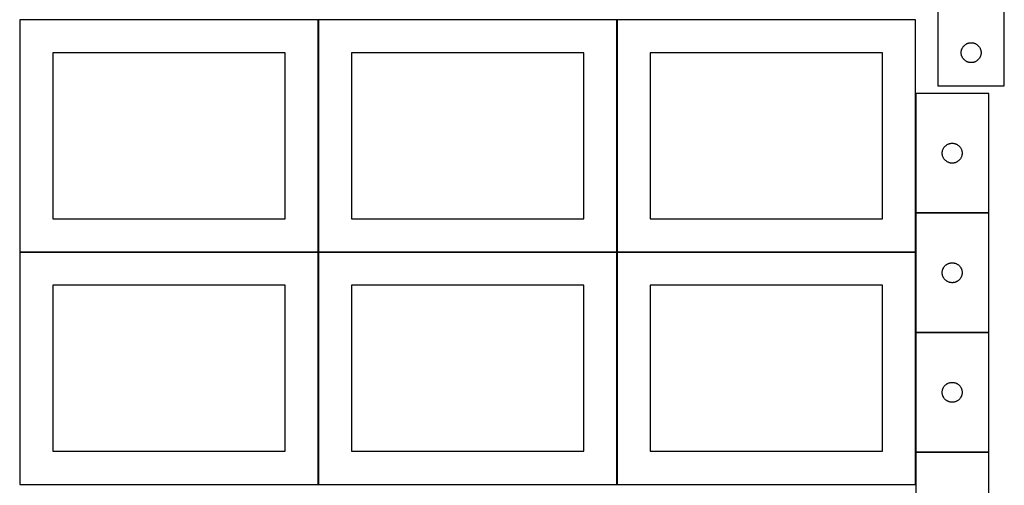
# Model space of a CAD drawing. Header units: millimetres. Extents: x 7 to 1493, y 7 to 2993.
# Tile 4 of 14: x 9 to 1493, y 1411 to 2113. Entities that reach past the tile are written whole.
import ezdxf

# ---------------------------------------------------------------- set-up
doc = ezdxf.new("R2010")
doc.units = ezdxf.units.MM
doc.layers.add('COMMON', color=5, linetype='CONTINUOUS', true_color=0x0000ff)
doc.layers.add('CUT', color=7, linetype='CONTINUOUS', true_color=0x000000)

msp = doc.modelspace()

# ---------------------------------------------------------------- linework, layer by layer
at = {"layer": 'COMMON'}
for p, q in [((459.174232, 2112.923826), (286.57318, 2112.923826)), ((459.274233, 1762.823825), (459.274233, 2112.823825)), ((586.57318, 2112.923826), (459.374233, 2112.923826)), ((909.374233, 2112.923826), (672.468627, 2112.923826)), ((909.474234, 1762.823825), (909.474234, 2112.823825)), ((972.468627, 2112.923826), (909.574234, 2112.923826)), ((1359.674234, 2001.772524), (1359.674234, 1821.772524)), ((1359.674234, 1821.572523), (1359.674234, 1762.823825)), ((1469.774235, 1821.672524), (1359.774235, 1821.672524)), ((459.174232, 1762.723825), (9.174232, 1762.723825)), ((459.274233, 1412.623824), (459.274233, 1762.623824)), ((909.374233, 1762.723825), (459.374233, 1762.723825)), ((909.474234, 1412.623824), (909.474234, 1762.623824)), ((1359.574234, 1762.723825), (909.574234, 1762.723825)), ((1359.674234, 1762.623824), (1359.674234, 1641.572523)), ((1359.674234, 1641.372522), (1359.674234, 1461.372522)), ((1469.774235, 1641.472523), (1359.774235, 1641.472523)), ((1359.674234, 1461.172521), (1359.674234, 1412.623824)), ((1469.774235, 1461.272522), (1359.774235, 1461.272522))]:
    msp.add_line(p, q, dxfattribs=at)
at = {"layer": 'CUT'}
for p, q in [((1493.323869, 2013.281517), (1493.323869, 2263.281517)), ((1393.323869, 2188.281517), (1393.323869, 2013.281517)), ((459.174232, 2112.823825), (9.174232, 2112.823825)), ((9.174232, 2112.823825), (9.174232, 1762.823825)), ((459.174232, 1762.823825), (459.174232, 2112.823825)), ((909.374233, 2112.823825), (459.374233, 2112.823825)), ((459.374233, 2112.823825), (459.374233, 1762.823825)), ((909.374233, 1762.823825), (909.374233, 2112.823825)), ((1359.574234, 2112.823825), (909.574234, 2112.823825)), ((909.574234, 2112.823825), (909.574234, 1762.823825)), ((1359.574234, 1762.823825), (1359.574234, 2112.823825)), ((1439.131585, 2077.683765), (1439.878553, 2077.880482)), ((1439.878553, 2077.880482), (1440.634658, 2078.038486)), ((1440.634658, 2078.038486), (1441.397894, 2078.157357)), ((1441.397894, 2078.157357), (1442.166237, 2078.23678)), ((1442.166237, 2078.23678), (1442.937651, 2078.276544)), ((1442.937651, 2078.276544), (1443.710088, 2078.276544)), ((1443.710088, 2078.276544), (1444.481501, 2078.23678)), ((1444.481501, 2078.23678), (1445.249845, 2078.157357)), ((1445.249845, 2078.157357), (1446.013081, 2078.038486)), ((1446.013081, 2078.038486), (1446.769186, 2077.880482)), ((1446.769186, 2077.880482), (1447.516154, 2077.683765)), ((1428.323869, 2063.281517), (1428.343758, 2064.053698)), ((1428.343758, 2062.509335), (1428.323869, 2063.281517)), ((1428.343758, 2064.053698), (1428.403371, 2064.823832)), ((1428.403371, 2064.823832), (1428.502551, 2065.589875)), ((1428.502551, 2065.589875), (1428.641034, 2066.349798)), ((1428.641034, 2066.349798), (1428.818454, 2067.101584)), ((1428.818454, 2067.101584), (1429.034339, 2067.843239)), ((1429.034339, 2067.843239), (1429.288117, 2068.572798)), ((1429.288117, 2068.572798), (1429.579116, 2069.288325)), ((1429.579116, 2069.288325), (1429.906563, 2069.987924)), ((1429.906563, 2069.987924), (1430.269591, 2070.669738)), ((1430.269591, 2070.669738), (1430.667236, 2071.33196)), ((1430.667236, 2071.33196), (1431.098444, 2071.972833)), ((1431.098444, 2071.972833), (1431.562072, 2072.590659)), ((1431.562072, 2072.590659), (1432.05689, 2073.183799)), ((1432.05689, 2073.183799), (1432.581587, 2073.750679)), ((1432.581587, 2073.750679), (1433.134769, 2074.289797)), ((1433.134769, 2074.289797), (1433.714972, 2074.799723)), ((1433.714972, 2074.799723), (1434.320655, 2075.279105)), ((1434.320655, 2075.279105), (1434.950214, 2075.726672)), ((1434.950214, 2075.726672), (1435.601977, 2076.141236)), ((1435.601977, 2076.141236), (1436.274218, 2076.521699)), ((1436.274218, 2076.521699), (1436.965154, 2076.867051)), ((1436.965154, 2076.867051), (1437.672951, 2077.176376)), ((1437.672951, 2077.176376), (1438.395734, 2077.448855)), ((1438.395734, 2077.448855), (1439.131585, 2077.683765)), ((1447.516154, 2077.683765), (1448.252005, 2077.448855)), ((1448.252005, 2077.448855), (1448.974788, 2077.176376)), ((1448.974788, 2077.176376), (1449.682585, 2076.867051)), ((1449.682585, 2076.867051), (1450.373521, 2076.521699)), ((1450.373521, 2076.521699), (1451.045761, 2076.141236)), ((1451.045761, 2076.141236), (1451.697525, 2075.726672)), ((1451.697525, 2075.726672), (1452.327084, 2075.279105)), ((1452.327084, 2075.279105), (1452.932767, 2074.799723)), ((1452.932767, 2074.799723), (1453.512969, 2074.289797)), ((1453.512969, 2074.289797), (1454.066152, 2073.750679)), ((1454.066152, 2073.750679), (1454.590848, 2073.183799)), ((1454.590848, 2073.183799), (1455.085667, 2072.590659)), ((1455.085667, 2072.590659), (1455.549294, 2071.972833)), ((1455.549294, 2071.972833), (1455.980503, 2071.33196)), ((1455.980503, 2071.33196), (1456.378148, 2070.669738)), ((1456.378148, 2070.669738), (1456.741176, 2069.987924)), ((1456.741176, 2069.987924), (1457.068623, 2069.288325)), ((1457.068623, 2069.288325), (1457.359622, 2068.572798)), ((1457.359622, 2068.572798), (1457.6134, 2067.843239)), ((1457.6134, 2067.843239), (1457.829285, 2067.101584)), ((1457.829285, 2067.101584), (1458.006705, 2066.349798)), ((1458.006705, 2066.349798), (1458.145188, 2065.589875)), ((1458.145188, 2065.589875), (1458.244368, 2064.823832)), ((1458.244368, 2064.823832), (1458.303981, 2064.053698)), ((1458.303981, 2064.053698), (1458.323869, 2063.281517)), ((1458.323869, 2063.281517), (1458.303981, 2062.509335)), ((409.174232, 2062.823825), (59.174232, 2062.823825)), ((59.174232, 2062.823825), (59.174232, 1812.823825)), ((409.174232, 1812.823825), (409.174232, 2062.823825)), ((859.374233, 2062.823825), (509.374233, 2062.823825)), ((509.374233, 2062.823825), (509.374233, 1812.823825)), ((859.374233, 1812.823825), (859.374233, 2062.823825)), ((1309.574234, 2062.823825), (959.574234, 2062.823825)), ((959.574234, 2062.823825), (959.574234, 1812.823825)), ((1309.574234, 1812.823825), (1309.574234, 2062.823825)), ((1428.403371, 2061.739202), (1428.343758, 2062.509335)), ((1428.502551, 2060.973158), (1428.403371, 2061.739202)), ((1428.641034, 2060.213236), (1428.502551, 2060.973158)), ((1428.818454, 2059.46145), (1428.641034, 2060.213236)), ((1429.034339, 2058.719794), (1428.818454, 2059.46145)), ((1429.288117, 2057.990236), (1429.034339, 2058.719794)), ((1429.579116, 2057.274708), (1429.288117, 2057.990236)), ((1429.906563, 2056.57511), (1429.579116, 2057.274708)), ((1430.269591, 2055.893296), (1429.906563, 2056.57511)), ((1430.667236, 2055.231074), (1430.269591, 2055.893296)), ((1431.098444, 2054.5902), (1430.667236, 2055.231074)), ((1431.562072, 2053.972375), (1431.098444, 2054.5902)), ((1432.05689, 2053.379235), (1431.562072, 2053.972375)), ((1432.581587, 2052.812354), (1432.05689, 2053.379235)), ((1433.134769, 2052.273236), (1432.581587, 2052.812354)), ((1433.714972, 2051.76331), (1433.134769, 2052.273236)), ((1434.320655, 2051.283928), (1433.714972, 2051.76331)), ((1434.950214, 2050.836362), (1434.320655, 2051.283928)), ((1435.601977, 2050.421797), (1434.950214, 2050.836362)), ((1436.274218, 2050.041335), (1435.601977, 2050.421797)), ((1436.965154, 2049.695983), (1436.274218, 2050.041335)), ((1437.672951, 2049.386657), (1436.965154, 2049.695983)), ((1438.395734, 2049.114178), (1437.672951, 2049.386657)), ((1439.131585, 2048.879269), (1438.395734, 2049.114178)), ((1439.878553, 2048.682551), (1439.131585, 2048.879269)), ((1440.634658, 2048.524548), (1439.878553, 2048.682551)), ((1441.397894, 2048.405677), (1440.634658, 2048.524548)), ((1442.166237, 2048.326254), (1441.397894, 2048.405677)), ((1442.937651, 2048.28649), (1442.166237, 2048.326254)), ((1443.710088, 2048.28649), (1442.937651, 2048.28649)), ((1444.481501, 2048.326254), (1443.710088, 2048.28649)), ((1445.249845, 2048.405677), (1444.481501, 2048.326254)), ((1446.013081, 2048.524548), (1445.249845, 2048.405677)), ((1446.769186, 2048.682551), (1446.013081, 2048.524548)), ((1447.516154, 2048.879269), (1446.769186, 2048.682551)), ((1448.252005, 2049.114178), (1447.516154, 2048.879269)), ((1448.974788, 2049.386657), (1448.252005, 2049.114178)), ((1449.682585, 2049.695983), (1448.974788, 2049.386657)), ((1450.373521, 2050.041335), (1449.682585, 2049.695983)), ((1451.045761, 2050.421797), (1450.373521, 2050.041335)), ((1451.697525, 2050.836362), (1451.045761, 2050.421797)), ((1452.327084, 2051.283928), (1451.697525, 2050.836362)), ((1452.932767, 2051.76331), (1452.327084, 2051.283928)), ((1453.512969, 2052.273236), (1452.932767, 2051.76331)), ((1454.066152, 2052.812354), (1453.512969, 2052.273236)), ((1454.590848, 2053.379235), (1454.066152, 2052.812354)), ((1455.085667, 2053.972375), (1454.590848, 2053.379235)), ((1455.549294, 2054.5902), (1455.085667, 2053.972375)), ((1455.980503, 2055.231074), (1455.549294, 2054.5902)), ((1456.378148, 2055.893296), (1455.980503, 2055.231074)), ((1456.741176, 2056.57511), (1456.378148, 2055.893296)), ((1457.068623, 2057.274708), (1456.741176, 2056.57511)), ((1457.359622, 2057.990236), (1457.068623, 2057.274708)), ((1457.6134, 2058.719794), (1457.359622, 2057.990236)), ((1457.829285, 2059.46145), (1457.6134, 2058.719794)), ((1458.006705, 2060.213236), (1457.829285, 2059.46145)), ((1458.145188, 2060.973158), (1458.006705, 2060.213236)), ((1458.244368, 2061.739202), (1458.145188, 2060.973158)), ((1458.303981, 2062.509335), (1458.244368, 2061.739202)), ((1393.323869, 2013.281517), (1493.323869, 2013.281517)), ((1469.774235, 2001.772524), (1359.774235, 2001.772524)), ((1359.774235, 2001.772524), (1359.774235, 1821.772524)), ((1469.774235, 1821.772524), (1469.774235, 2001.772524)), ((1400.017266, 1914.461735), (1400.17527, 1915.21784)), ((1400.17527, 1915.21784), (1400.371987, 1915.964808)), ((1400.371987, 1915.964808), (1400.606897, 1916.70066)), ((1400.606897, 1916.70066), (1400.879376, 1917.423442)), ((1400.879376, 1917.423442), (1401.188701, 1918.13124)), ((1401.188701, 1918.13124), (1401.534053, 1918.822175)), ((1401.534053, 1918.822175), (1401.914516, 1919.494416)), ((1401.914516, 1919.494416), (1402.32908, 1920.14618)), ((1402.32908, 1920.14618), (1402.776646, 1920.775738)), ((1402.776646, 1920.775738), (1403.256028, 1921.381422)), ((1403.256028, 1921.381422), (1403.765955, 1921.961624)), ((1403.765955, 1921.961624), (1404.305073, 1922.514807)), ((1404.305073, 1922.514807), (1404.871953, 1923.039503)), ((1404.871953, 1923.039503), (1405.465093, 1923.534321)), ((1405.465093, 1923.534321), (1406.082919, 1923.997949)), ((1406.082919, 1923.997949), (1406.723792, 1924.429157)), ((1406.723792, 1924.429157), (1407.386014, 1924.826803)), ((1407.386014, 1924.826803), (1408.067828, 1925.18983)), ((1408.067828, 1925.18983), (1408.767427, 1925.517278)), ((1408.767427, 1925.517278), (1409.482954, 1925.808276)), ((1409.482954, 1925.808276), (1410.212513, 1926.062055)), ((1410.212513, 1926.062055), (1410.954168, 1926.27794)), ((1410.954168, 1926.27794), (1411.705954, 1926.455359)), ((1411.705954, 1926.455359), (1412.465876, 1926.593842)), ((1412.465876, 1926.593842), (1413.23192, 1926.693022)), ((1413.23192, 1926.693022), (1414.002054, 1926.752635)), ((1414.002054, 1926.752635), (1414.774235, 1926.772524)), ((1414.774235, 1926.772524), (1415.546416, 1926.752635)), ((1415.546416, 1926.752635), (1416.31655, 1926.693022)), ((1416.31655, 1926.693022), (1417.082594, 1926.593842)), ((1417.082594, 1926.593842), (1417.842516, 1926.455359)), ((1417.842516, 1926.455359), (1418.594302, 1926.27794)), ((1418.594302, 1926.27794), (1419.335958, 1926.062055)), ((1419.335958, 1926.062055), (1420.065516, 1925.808276)), ((1420.065516, 1925.808276), (1420.781044, 1925.517278)), ((1420.781044, 1925.517278), (1421.480642, 1925.18983)), ((1421.480642, 1925.18983), (1422.162456, 1924.826803)), ((1422.162456, 1924.826803), (1422.824678, 1924.429157)), ((1422.824678, 1924.429157), (1423.465552, 1923.997949)), ((1423.465552, 1923.997949), (1424.083377, 1923.534321)), ((1424.083377, 1923.534321), (1424.676517, 1923.039503)), ((1424.676517, 1923.039503), (1425.243397, 1922.514807)), ((1425.243397, 1922.514807), (1425.782516, 1921.961624)), ((1425.782516, 1921.961624), (1426.292442, 1921.381422)), ((1426.292442, 1921.381422), (1426.771824, 1920.775738)), ((1426.771824, 1920.775738), (1427.21939, 1920.14618)), ((1427.21939, 1920.14618), (1427.633955, 1919.494416)), ((1427.633955, 1919.494416), (1428.014417, 1918.822175)), ((1428.014417, 1918.822175), (1428.359769, 1918.13124)), ((1428.359769, 1918.13124), (1428.669095, 1917.423442)), ((1428.669095, 1917.423442), (1428.941574, 1916.70066)), ((1428.941574, 1916.70066), (1429.176483, 1915.964808)), ((1429.176483, 1915.964808), (1429.373201, 1915.21784)), ((1429.373201, 1915.21784), (1429.531204, 1914.461735)), ((1399.779208, 1912.158743), (1399.818972, 1912.930156)), ((1399.779208, 1911.386305), (1399.779208, 1912.158743)), ((1399.818972, 1910.614892), (1399.779208, 1911.386305)), ((1399.818972, 1912.930156), (1399.898395, 1913.698499)), ((1399.898395, 1909.846549), (1399.818972, 1910.614892)), ((1399.898395, 1913.698499), (1400.017266, 1914.461735)), ((1400.017266, 1909.083313), (1399.898395, 1909.846549)), ((1400.17527, 1908.327208), (1400.017266, 1909.083313)), ((1400.371987, 1907.580239), (1400.17527, 1908.327208)), ((1400.606897, 1906.844388), (1400.371987, 1907.580239)), ((1400.879376, 1906.121606), (1400.606897, 1906.844388)), ((1401.188701, 1905.413808), (1400.879376, 1906.121606)), ((1401.534053, 1904.722873), (1401.188701, 1905.413808)), ((1401.914516, 1904.050632), (1401.534053, 1904.722873)), ((1402.32908, 1903.398868), (1401.914516, 1904.050632)), ((1402.776646, 1902.76931), (1402.32908, 1903.398868)), ((1403.256028, 1902.163626), (1402.776646, 1902.76931)), ((1403.765955, 1901.583424), (1403.256028, 1902.163626)), ((1404.305073, 1901.030241), (1403.765955, 1901.583424)), ((1404.871953, 1900.505545), (1404.305073, 1901.030241)), ((1405.465093, 1900.010727), (1404.871953, 1900.505545)), ((1406.082919, 1899.547099), (1405.465093, 1900.010727)), ((1424.083377, 1900.010727), (1423.465552, 1899.547099)), ((1424.676517, 1900.505545), (1424.083377, 1900.010727)), ((1425.243397, 1901.030241), (1424.676517, 1900.505545)), ((1425.782516, 1901.583424), (1425.243397, 1901.030241)), ((1426.292442, 1902.163626), (1425.782516, 1901.583424)), ((1426.771824, 1902.76931), (1426.292442, 1902.163626)), ((1427.21939, 1903.398868), (1426.771824, 1902.76931)), ((1427.633955, 1904.050632), (1427.21939, 1903.398868)), ((1428.014417, 1904.722873), (1427.633955, 1904.050632)), ((1428.359769, 1905.413808), (1428.014417, 1904.722873)), ((1428.669095, 1906.121606), (1428.359769, 1905.413808)), ((1428.941574, 1906.844388), (1428.669095, 1906.121606)), ((1429.176483, 1907.580239), (1428.941574, 1906.844388)), ((1429.373201, 1908.327208), (1429.176483, 1907.580239)), ((1429.531204, 1909.083313), (1429.373201, 1908.327208)), ((1429.531204, 1914.461735), (1429.650075, 1913.698499)), ((1429.650075, 1909.846549), (1429.531204, 1909.083313)), ((1429.650075, 1913.698499), (1429.729498, 1912.930156)), ((1429.729498, 1910.614892), (1429.650075, 1909.846549)), ((1429.729498, 1912.930156), (1429.769262, 1912.158743)), ((1429.769262, 1911.386305), (1429.729498, 1910.614892)), ((1429.769262, 1912.158743), (1429.769262, 1911.386305)), ((1406.723792, 1899.115891), (1406.082919, 1899.547099)), ((1407.386014, 1898.718245), (1406.723792, 1899.115891)), ((1408.067828, 1898.355218), (1407.386014, 1898.718245)), ((1408.767427, 1898.02777), (1408.067828, 1898.355218)), ((1409.482954, 1897.736772), (1408.767427, 1898.02777)), ((1410.212513, 1897.482993), (1409.482954, 1897.736772)), ((1410.954168, 1897.267108), (1410.212513, 1897.482993)), ((1411.705954, 1897.089689), (1410.954168, 1897.267108)), ((1412.465876, 1896.951206), (1411.705954, 1897.089689)), ((1413.23192, 1896.852026), (1412.465876, 1896.951206)), ((1414.002054, 1896.792413), (1413.23192, 1896.852026)), ((1414.774235, 1896.772524), (1414.002054, 1896.792413)), ((1415.546416, 1896.792413), (1414.774235, 1896.772524)), ((1416.31655, 1896.852026), (1415.546416, 1896.792413)), ((1417.082594, 1896.951206), (1416.31655, 1896.852026)), ((1417.842516, 1897.089689), (1417.082594, 1896.951206)), ((1418.594302, 1897.267108), (1417.842516, 1897.089689)), ((1419.335958, 1897.482993), (1418.594302, 1897.267108)), ((1420.065516, 1897.736772), (1419.335958, 1897.482993)), ((1420.781044, 1898.02777), (1420.065516, 1897.736772)), ((1421.480642, 1898.355218), (1420.781044, 1898.02777)), ((1422.162456, 1898.718245), (1421.480642, 1898.355218)), ((1422.824678, 1899.115891), (1422.162456, 1898.718245)), ((1423.465552, 1899.547099), (1422.824678, 1899.115891)), ((59.174232, 1812.823825), (409.174232, 1812.823825)), ((509.374233, 1812.823825), (859.374233, 1812.823825)), ((959.574234, 1812.823825), (1309.574234, 1812.823825)), ((1359.774235, 1821.772524), (1469.774235, 1821.772524)), ((1469.774235, 1821.572523), (1359.774235, 1821.572523)), ((1359.774235, 1821.572523), (1359.774235, 1641.572523)), ((1469.774235, 1641.572523), (1469.774235, 1821.572523)), ((9.174232, 1762.823825), (459.174232, 1762.823825)), ((459.174232, 1762.623824), (9.174232, 1762.623824)), ((9.174232, 1762.623824), (9.174232, 1412.623824)), ((459.174232, 1412.623824), (459.174232, 1762.623824)), ((459.374233, 1762.823825), (909.374233, 1762.823825)), ((909.374233, 1762.623824), (459.374233, 1762.623824)), ((459.374233, 1762.623824), (459.374233, 1412.623824)), ((909.374233, 1412.623824), (909.374233, 1762.623824)), ((909.574234, 1762.823825), (1359.574234, 1762.823825)), ((1359.574234, 1762.623824), (909.574234, 1762.623824)), ((909.574234, 1762.623824), (909.574234, 1412.623824)), ((1359.574234, 1412.623824), (1359.574234, 1762.623824)), ((1400.371987, 1735.764807), (1400.606897, 1736.500659)), ((1400.606897, 1736.500659), (1400.879376, 1737.223441)), ((1400.879376, 1737.223441), (1401.188701, 1737.931239)), ((1401.188701, 1737.931239), (1401.534053, 1738.622174)), ((1401.534053, 1738.622174), (1401.914516, 1739.294415)), ((1401.914516, 1739.294415), (1402.32908, 1739.946179)), ((1402.32908, 1739.946179), (1402.776646, 1740.575737)), ((1402.776646, 1740.575737), (1403.256028, 1741.181421)), ((1403.256028, 1741.181421), (1403.765955, 1741.761623)), ((1403.765955, 1741.761623), (1404.305073, 1742.314806)), ((1404.305073, 1742.314806), (1404.871953, 1742.839502)), ((1404.871953, 1742.839502), (1405.465093, 1743.33432)), ((1405.465093, 1743.33432), (1406.082919, 1743.797948)), ((1406.082919, 1743.797948), (1406.723792, 1744.229156)), ((1406.723792, 1744.229156), (1407.386014, 1744.626802)), ((1407.386014, 1744.626802), (1408.067828, 1744.989829)), ((1408.067828, 1744.989829), (1408.767427, 1745.317277)), ((1408.767427, 1745.317277), (1409.482954, 1745.608275)), ((1409.482954, 1745.608275), (1410.212513, 1745.862054)), ((1410.212513, 1745.862054), (1410.954168, 1746.077939)), ((1410.954168, 1746.077939), (1411.705954, 1746.255358)), ((1411.705954, 1746.255358), (1412.465876, 1746.393841)), ((1412.465876, 1746.393841), (1413.23192, 1746.493021)), ((1413.23192, 1746.493021), (1414.002054, 1746.552634)), ((1414.002054, 1746.552634), (1414.774235, 1746.572523)), ((1414.774235, 1746.572523), (1415.546416, 1746.552634)), ((1415.546416, 1746.552634), (1416.31655, 1746.493021)), ((1416.31655, 1746.493021), (1417.082594, 1746.393841)), ((1417.082594, 1746.393841), (1417.842516, 1746.255358)), ((1417.842516, 1746.255358), (1418.594302, 1746.077939)), ((1418.594302, 1746.077939), (1419.335958, 1745.862054)), ((1419.335958, 1745.862054), (1420.065516, 1745.608275)), ((1420.065516, 1745.608275), (1420.781044, 1745.317277)), ((1420.781044, 1745.317277), (1421.480642, 1744.989829)), ((1421.480642, 1744.989829), (1422.162456, 1744.626802)), ((1422.162456, 1744.626802), (1422.824678, 1744.229156)), ((1422.824678, 1744.229156), (1423.465552, 1743.797948)), ((1423.465552, 1743.797948), (1424.083377, 1743.33432)), ((1424.083377, 1743.33432), (1424.676517, 1742.839502)), ((1424.676517, 1742.839502), (1425.243397, 1742.314806)), ((1425.243397, 1742.314806), (1425.782516, 1741.761623)), ((1425.782516, 1741.761623), (1426.292442, 1741.181421)), ((1426.292442, 1741.181421), (1426.771824, 1740.575737)), ((1426.771824, 1740.575737), (1427.21939, 1739.946179)), ((1427.21939, 1739.946179), (1427.633955, 1739.294415)), ((1427.633955, 1739.294415), (1428.014417, 1738.622174)), ((1428.014417, 1738.622174), (1428.359769, 1737.931239)), ((1428.359769, 1737.931239), (1428.669095, 1737.223441)), ((1428.669095, 1737.223441), (1428.941574, 1736.500659)), ((1428.941574, 1736.500659), (1429.176483, 1735.764807)), ((1399.779208, 1731.958742), (1399.818972, 1732.730155)), ((1399.779208, 1731.186304), (1399.779208, 1731.958742)), ((1399.818972, 1730.414891), (1399.779208, 1731.186304)), ((1399.818972, 1732.730155), (1399.898395, 1733.498498)), ((1399.898395, 1729.646548), (1399.818972, 1730.414891)), ((1399.898395, 1733.498498), (1400.017266, 1734.261734)), ((1400.017266, 1728.883312), (1399.898395, 1729.646548)), ((1400.017266, 1734.261734), (1400.17527, 1735.017839)), ((1400.17527, 1728.127207), (1400.017266, 1728.883312)), ((1400.17527, 1735.017839), (1400.371987, 1735.764807)), ((1400.371987, 1727.380238), (1400.17527, 1728.127207)), ((1400.606897, 1726.644387), (1400.371987, 1727.380238)), ((1400.879376, 1725.921605), (1400.606897, 1726.644387)), ((1401.188701, 1725.213807), (1400.879376, 1725.921605)), ((1401.534053, 1724.522872), (1401.188701, 1725.213807)), ((1401.914516, 1723.850631), (1401.534053, 1724.522872)), ((1402.32908, 1723.198867), (1401.914516, 1723.850631)), ((1402.776646, 1722.569309), (1402.32908, 1723.198867)), ((1403.256028, 1721.963625), (1402.776646, 1722.569309)), ((1403.765955, 1721.383423), (1403.256028, 1721.963625)), ((1426.292442, 1721.963625), (1425.782516, 1721.383423)), ((1426.771824, 1722.569309), (1426.292442, 1721.963625)), ((1427.21939, 1723.198867), (1426.771824, 1722.569309)), ((1427.633955, 1723.850631), (1427.21939, 1723.198867)), ((1428.014417, 1724.522872), (1427.633955, 1723.850631)), ((1428.359769, 1725.213807), (1428.014417, 1724.522872)), ((1428.669095, 1725.921605), (1428.359769, 1725.213807)), ((1428.941574, 1726.644387), (1428.669095, 1725.921605)), ((1429.176483, 1727.380238), (1428.941574, 1726.644387)), ((1429.176483, 1735.764807), (1429.373201, 1735.017839)), ((1429.373201, 1728.127207), (1429.176483, 1727.380238)), ((1429.373201, 1735.017839), (1429.531204, 1734.261734)), ((1429.531204, 1728.883312), (1429.373201, 1728.127207)), ((1429.531204, 1734.261734), (1429.650075, 1733.498498)), ((1429.650075, 1729.646548), (1429.531204, 1728.883312)), ((1429.650075, 1733.498498), (1429.729498, 1732.730155)), ((1429.729498, 1730.414891), (1429.650075, 1729.646548)), ((1429.729498, 1732.730155), (1429.769262, 1731.958742)), ((1429.769262, 1731.186304), (1429.729498, 1730.414891)), ((1429.769262, 1731.958742), (1429.769262, 1731.186304)), ((409.174232, 1712.623824), (59.174232, 1712.623824)), ((59.174232, 1712.623824), (59.174232, 1462.623824)), ((409.174232, 1462.623824), (409.174232, 1712.623824)), ((859.374233, 1712.623824), (509.374233, 1712.623824)), ((509.374233, 1712.623824), (509.374233, 1462.623824)), ((859.374233, 1462.623824), (859.374233, 1712.623824)), ((1309.574234, 1712.623824), (959.574234, 1712.623824)), ((959.574234, 1712.623824), (959.574234, 1462.623824)), ((1309.574234, 1462.623824), (1309.574234, 1712.623824)), ((1404.305073, 1720.83024), (1403.765955, 1721.383423)), ((1404.871953, 1720.305544), (1404.305073, 1720.83024)), ((1405.465093, 1719.810726), (1404.871953, 1720.305544)), ((1406.082919, 1719.347098), (1405.465093, 1719.810726)), ((1406.723792, 1718.91589), (1406.082919, 1719.347098)), ((1407.386014, 1718.518244), (1406.723792, 1718.91589)), ((1408.067828, 1718.155217), (1407.386014, 1718.518244)), ((1408.767427, 1717.827769), (1408.067828, 1718.155217)), ((1409.482954, 1717.536771), (1408.767427, 1717.827769)), ((1410.212513, 1717.282992), (1409.482954, 1717.536771)), ((1410.954168, 1717.067107), (1410.212513, 1717.282992)), ((1411.705954, 1716.889688), (1410.954168, 1717.067107)), ((1412.465876, 1716.751205), (1411.705954, 1716.889688)), ((1413.23192, 1716.652025), (1412.465876, 1716.751205)), ((1414.002054, 1716.592412), (1413.23192, 1716.652025)), ((1414.774235, 1716.572523), (1414.002054, 1716.592412)), ((1415.546416, 1716.592412), (1414.774235, 1716.572523)), ((1416.31655, 1716.652025), (1415.546416, 1716.592412)), ((1417.082594, 1716.751205), (1416.31655, 1716.652025)), ((1417.842516, 1716.889688), (1417.082594, 1716.751205)), ((1418.594302, 1717.067107), (1417.842516, 1716.889688)), ((1419.335958, 1717.282992), (1418.594302, 1717.067107)), ((1420.065516, 1717.536771), (1419.335958, 1717.282992)), ((1420.781044, 1717.827769), (1420.065516, 1717.536771)), ((1421.480642, 1718.155217), (1420.781044, 1717.827769)), ((1422.162456, 1718.518244), (1421.480642, 1718.155217)), ((1422.824678, 1718.91589), (1422.162456, 1718.518244)), ((1423.465552, 1719.347098), (1422.824678, 1718.91589)), ((1424.083377, 1719.810726), (1423.465552, 1719.347098)), ((1424.676517, 1720.305544), (1424.083377, 1719.810726)), ((1425.243397, 1720.83024), (1424.676517, 1720.305544)), ((1425.782516, 1721.383423), (1425.243397, 1720.83024)), ((1359.774235, 1641.572523), (1469.774235, 1641.572523)), ((1469.774235, 1641.372522), (1359.774235, 1641.372522)), ((1359.774235, 1641.372522), (1359.774235, 1461.372522)), ((1469.774235, 1461.372522), (1469.774235, 1641.372522)), ((1401.188701, 1557.731238), (1401.534053, 1558.422173)), ((1401.534053, 1558.422173), (1401.914516, 1559.094414)), ((1401.914516, 1559.094414), (1402.32908, 1559.746178)), ((1402.32908, 1559.746178), (1402.776646, 1560.375736)), ((1402.776646, 1560.375736), (1403.256028, 1560.98142)), ((1403.256028, 1560.98142), (1403.765955, 1561.561622)), ((1403.765955, 1561.561622), (1404.305073, 1562.114805)), ((1404.305073, 1562.114805), (1404.871953, 1562.639501)), ((1404.871953, 1562.639501), (1405.465093, 1563.134319)), ((1405.465093, 1563.134319), (1406.082919, 1563.597947)), ((1406.082919, 1563.597947), (1406.723792, 1564.029155)), ((1406.723792, 1564.029155), (1407.386014, 1564.426801)), ((1407.386014, 1564.426801), (1408.067828, 1564.789828)), ((1408.067828, 1564.789828), (1408.767427, 1565.117276)), ((1408.767427, 1565.117276), (1409.482954, 1565.408274)), ((1409.482954, 1565.408274), (1410.212513, 1565.662053)), ((1410.212513, 1565.662053), (1410.954168, 1565.877938)), ((1410.954168, 1565.877938), (1411.705954, 1566.055357)), ((1411.705954, 1566.055357), (1412.465876, 1566.19384)), ((1412.465876, 1566.19384), (1413.23192, 1566.29302)), ((1413.23192, 1566.29302), (1414.002054, 1566.352633)), ((1414.002054, 1566.352633), (1414.774235, 1566.372522)), ((1414.774235, 1566.372522), (1415.546416, 1566.352633)), ((1415.546416, 1566.352633), (1416.31655, 1566.29302)), ((1416.31655, 1566.29302), (1417.082594, 1566.19384)), ((1417.082594, 1566.19384), (1417.842516, 1566.055357)), ((1417.842516, 1566.055357), (1418.594302, 1565.877938)), ((1418.594302, 1565.877938), (1419.335958, 1565.662053)), ((1419.335958, 1565.662053), (1420.065516, 1565.408274)), ((1420.065516, 1565.408274), (1420.781044, 1565.117276)), ((1420.781044, 1565.117276), (1421.480642, 1564.789828)), ((1421.480642, 1564.789828), (1422.162456, 1564.426801)), ((1422.162456, 1564.426801), (1422.824678, 1564.029155)), ((1422.824678, 1564.029155), (1423.465552, 1563.597947)), ((1423.465552, 1563.597947), (1424.083377, 1563.134319)), ((1424.083377, 1563.134319), (1424.676517, 1562.639501)), ((1424.676517, 1562.639501), (1425.243397, 1562.114805)), ((1425.243397, 1562.114805), (1425.782516, 1561.561622)), ((1425.782516, 1561.561622), (1426.292442, 1560.98142)), ((1426.292442, 1560.98142), (1426.771824, 1560.375736)), ((1426.771824, 1560.375736), (1427.21939, 1559.746178)), ((1427.21939, 1559.746178), (1427.633955, 1559.094414)), ((1427.633955, 1559.094414), (1428.014417, 1558.422173)), ((1428.014417, 1558.422173), (1428.359769, 1557.731238)), ((1399.779208, 1551.758741), (1399.818972, 1552.530154)), ((1399.779208, 1550.986303), (1399.779208, 1551.758741)), ((1399.818972, 1550.21489), (1399.779208, 1550.986303)), ((1399.818972, 1552.530154), (1399.898395, 1553.298497)), ((1399.898395, 1549.446547), (1399.818972, 1550.21489)), ((1399.898395, 1553.298497), (1400.017266, 1554.061733)), ((1400.017266, 1548.683311), (1399.898395, 1549.446547)), ((1400.017266, 1554.061733), (1400.17527, 1554.817838)), ((1400.17527, 1547.927206), (1400.017266, 1548.683311)), ((1400.17527, 1554.817838), (1400.371987, 1555.564806)), ((1400.371987, 1547.180237), (1400.17527, 1547.927206)), ((1400.371987, 1555.564806), (1400.606897, 1556.300658)), ((1400.606897, 1546.444386), (1400.371987, 1547.180237)), ((1400.606897, 1556.300658), (1400.879376, 1557.02344)), ((1400.879376, 1545.721604), (1400.606897, 1546.444386)), ((1400.879376, 1557.02344), (1401.188701, 1557.731238)), ((1401.188701, 1545.013806), (1400.879376, 1545.721604)), ((1401.534053, 1544.322871), (1401.188701, 1545.013806)), ((1401.914516, 1543.65063), (1401.534053, 1544.322871)), ((1402.32908, 1542.998866), (1401.914516, 1543.65063)), ((1427.633955, 1543.65063), (1427.21939, 1542.998866)), ((1428.014417, 1544.322871), (1427.633955, 1543.65063)), ((1428.359769, 1545.013806), (1428.014417, 1544.322871)), ((1428.359769, 1557.731238), (1428.669095, 1557.02344)), ((1428.669095, 1545.721604), (1428.359769, 1545.013806)), ((1428.669095, 1557.02344), (1428.941574, 1556.300658)), ((1428.941574, 1546.444386), (1428.669095, 1545.721604)), ((1428.941574, 1556.300658), (1429.176483, 1555.564806)), ((1429.176483, 1547.180237), (1428.941574, 1546.444386)), ((1429.176483, 1555.564806), (1429.373201, 1554.817838)), ((1429.373201, 1547.927206), (1429.176483, 1547.180237)), ((1429.373201, 1554.817838), (1429.531204, 1554.061733)), ((1429.531204, 1548.683311), (1429.373201, 1547.927206)), ((1429.531204, 1554.061733), (1429.650075, 1553.298497)), ((1429.650075, 1549.446547), (1429.531204, 1548.683311)), ((1429.650075, 1553.298497), (1429.729498, 1552.530154)), ((1429.729498, 1550.21489), (1429.650075, 1549.446547)), ((1429.729498, 1552.530154), (1429.769262, 1551.758741)), ((1429.769262, 1550.986303), (1429.729498, 1550.21489)), ((1429.769262, 1551.758741), (1429.769262, 1550.986303)), ((1402.776646, 1542.369308), (1402.32908, 1542.998866)), ((1403.256028, 1541.763624), (1402.776646, 1542.369308)), ((1403.765955, 1541.183422), (1403.256028, 1541.763624)), ((1404.305073, 1540.630239), (1403.765955, 1541.183422)), ((1404.871953, 1540.105543), (1404.305073, 1540.630239)), ((1405.465093, 1539.610725), (1404.871953, 1540.105543)), ((1406.082919, 1539.147097), (1405.465093, 1539.610725)), ((1406.723792, 1538.715889), (1406.082919, 1539.147097)), ((1407.386014, 1538.318243), (1406.723792, 1538.715889)), ((1408.067828, 1537.955216), (1407.386014, 1538.318243)), ((1408.767427, 1537.627768), (1408.067828, 1537.955216)), ((1409.482954, 1537.33677), (1408.767427, 1537.627768)), ((1410.212513, 1537.082991), (1409.482954, 1537.33677)), ((1410.954168, 1536.867106), (1410.212513, 1537.082991)), ((1411.705954, 1536.689687), (1410.954168, 1536.867106)), ((1412.465876, 1536.551204), (1411.705954, 1536.689687)), ((1413.23192, 1536.452024), (1412.465876, 1536.551204)), ((1414.002054, 1536.392411), (1413.23192, 1536.452024)), ((1414.774235, 1536.372522), (1414.002054, 1536.392411)), ((1415.546416, 1536.392411), (1414.774235, 1536.372522)), ((1416.31655, 1536.452024), (1415.546416, 1536.392411)), ((1417.082594, 1536.551204), (1416.31655, 1536.452024)), ((1417.842516, 1536.689687), (1417.082594, 1536.551204)), ((1418.594302, 1536.867106), (1417.842516, 1536.689687)), ((1419.335958, 1537.082991), (1418.594302, 1536.867106)), ((1420.065516, 1537.33677), (1419.335958, 1537.082991)), ((1420.781044, 1537.627768), (1420.065516, 1537.33677)), ((1421.480642, 1537.955216), (1420.781044, 1537.627768)), ((1422.162456, 1538.318243), (1421.480642, 1537.955216)), ((1422.824678, 1538.715889), (1422.162456, 1538.318243)), ((1423.465552, 1539.147097), (1422.824678, 1538.715889)), ((1424.083377, 1539.610725), (1423.465552, 1539.147097)), ((1424.676517, 1540.105543), (1424.083377, 1539.610725)), ((1425.243397, 1540.630239), (1424.676517, 1540.105543)), ((1425.782516, 1541.183422), (1425.243397, 1540.630239)), ((1426.292442, 1541.763624), (1425.782516, 1541.183422)), ((1426.771824, 1542.369308), (1426.292442, 1541.763624)), ((1427.21939, 1542.998866), (1426.771824, 1542.369308)), ((59.174232, 1462.623824), (409.174232, 1462.623824)), ((509.374233, 1462.623824), (859.374233, 1462.623824)), ((959.574234, 1462.623824), (1309.574234, 1462.623824)), ((1359.774235, 1461.372522), (1469.774235, 1461.372522)), ((1469.774235, 1461.172521), (1359.774235, 1461.172521)), ((1359.774235, 1461.172521), (1359.774235, 1281.172521)), ((1469.774235, 1281.172521), (1469.774235, 1461.172521)), ((9.174232, 1412.623824), (459.174232, 1412.623824)), ((459.374233, 1412.623824), (909.374233, 1412.623824)), ((909.574234, 1412.623824), (1359.574234, 1412.623824))]:
    msp.add_line(p, q, dxfattribs=at)

doc.saveas('drawing.dxf')
